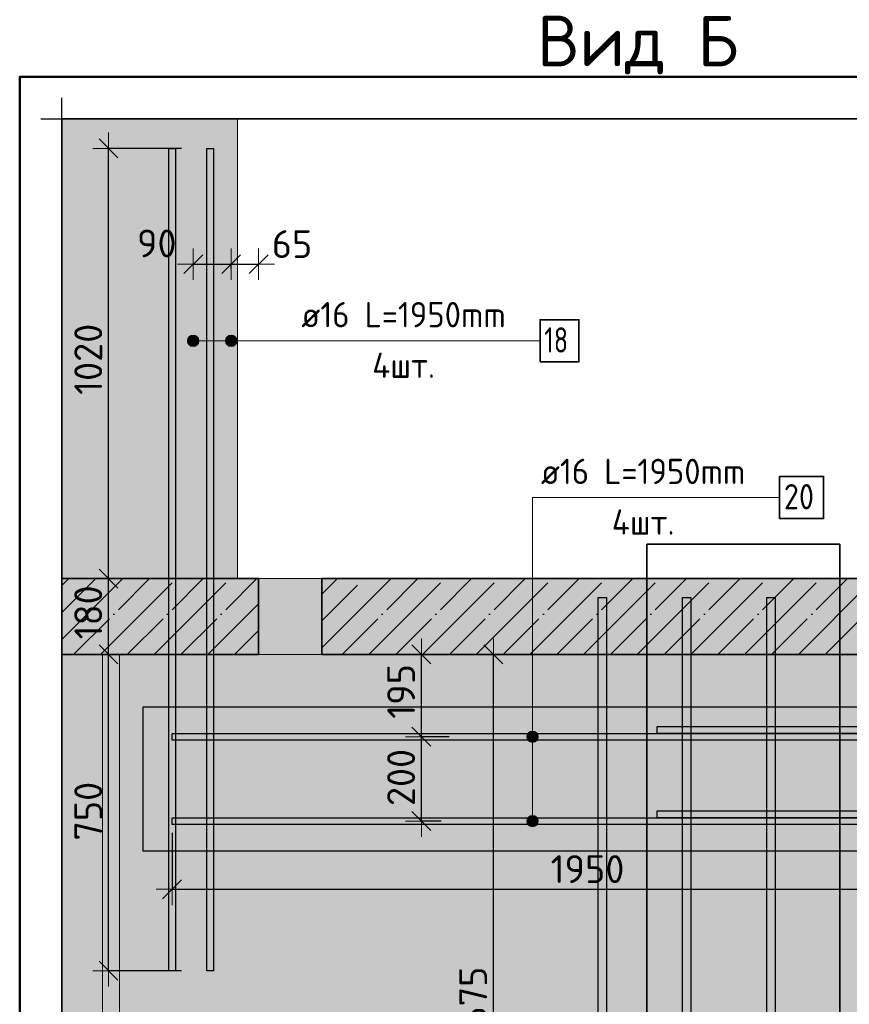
# Model space of a CAD drawing. Header units: millimetres. Extents: x -24871 to 40608, y -2869 to 48080.
# Tile 78 of 119: x 32294 to 34261, y 24587 to 26922. Entities that reach past the tile are written whole.
import ezdxf

# ---------------------------------------------------------------- set-up
doc = ezdxf.new("R2010")
doc.units = ezdxf.units.MM
doc.header["$PDMODE"] = 65
doc.linetypes.add('______11', pattern=[150, 120, -15, 0, -15])
doc.linetypes.add('______5', pattern=[330, 240, -30, 30, -30])
for name, color, linetype, lineweight in [('Standard', 7, 'Continuous', 25), ('Арм.стержн.горизонт. 2', 202, 'Continuous', 35), ('Размерная линия_ общее', 7, 'Continuous', 13)]:
    doc.layers.add(name, color=color, linetype=linetype, lineweight=lineweight)
doc.layers.add('Арм.стержн. вертикальными 2', color=7, linetype='Continuous', lineweight=35, true_color=0x006e00)
doc.styles.add('ISOCPEUR', font='ISOCPEUR')
doc.dimstyles.new('DIMSTYLE_4', dxfattribs={"dimtxt": 66, "dimasz": 75, "dimexe": 0, "dimexo": 0, "dimgap": 33, "dimtad": 2, "dimdec": 0, "dimrnd": 5, "dimzin": 12, "dimdsep": 46, "dimtxsty": 'ISOCPEUR', "dimblk1": 'ALL_ML_STRICH', "dimblk2": 'ALL_ML_STRICH', "dimsah": 1, "dimcen": 0, "dimclrd": 7, "dimclre": 256, "dimclrt": 7, "dimadec": 0, "dimazin": 0, "dimtfac": 1, "dimtdec": 0, "dimtix": 1, "dimtmove": 2, "dimatfit": 3, "dimfxl": 0, "dimtvp": 1.2, "dimtzin": 0, "dimlwd": 0, "dimlwe": -3, "dimarcsym": 0})
doc.dimstyles.new('DIMSTYLE_5', dxfattribs={"dimtxt": 66, "dimasz": 75, "dimexe": 0, "dimexo": 0, "dimgap": 33, "dimtad": 2, "dimdec": 0, "dimrnd": 5, "dimzin": 12, "dimdsep": 46, "dimtxsty": 'ISOCPEUR', "dimblk1": 'ALL_ML_STRICH', "dimblk2": 'ALL_ML_STRICH', "dimsah": 1, "dimcen": 0, "dimclrd": 7, "dimclre": 256, "dimclrt": 7, "dimadec": 0, "dimazin": 0, "dimtfac": 1, "dimtdec": 0, "dimtix": 1, "dimtmove": 2, "dimatfit": 3, "dimfxl": 0, "dimtzin": 0, "dimlwd": 0, "dimlwe": -3, "dimarcsym": 0})

# ---------------------------------------------------------------- blocks, each defined once
blk = doc.blocks.new('ALL_ML_STRICH')
at = {"color": 0, "linetype": 'ByBlock', "lineweight": -2}
for p, q in [((0, -0.5), (0, 0.5)), ((-1, 0), (0.5, 0)), ((-0.3, -0.3), (0.3, 0.3))]:
    blk.add_line(p, q, dxfattribs=at)
blk = doc.blocks.new('*D186')
at = {"layer": 'DEFPOINTS', "color": 7, "linetype": 'Continuous', "lineweight": 13, "transparency": 33554687}
for p in [(32705.5, 26341.9), (32705.5, 26319.5), (32795.5, 26311.4)]:
    blk.add_point(p, dxfattribs=at)
at = {"layer": 'Размерная линия_ общее', "color": 253, "linetype": 'Continuous', "lineweight": -2, "true_color": 0xa0a0a0, "transparency": 33554687}
for p, q in [((32705.5, 26339.5), (32705.5, 26341.9)), ((32795.5, 26331.4), (32795.5, 26341.9))]:
    blk.add_line(p, q, dxfattribs=at)
at = {"layer": 'Размерная линия_ общее', "color": 7, "linetype": 'Continuous', "lineweight": -2, "transparency": 33554687}
blk.add_line((32705.5, 26341.9), (32795.5, 26341.9), dxfattribs=at)
at = {"layer": 'Размерная линия_ общее', "color": 7, "linetype": 'Continuous', "lineweight": 13, "transparency": 33554687, "xscale": 75, "yscale": 75, "zscale": 75, "rotation": 180}
blk.add_blockref('ALL_ML_STRICH', (32705.5, 26341.9), dxfattribs=at)
at = {"layer": 'Размерная линия_ общее', "color": 7, "linetype": 'Continuous', "lineweight": 13, "transparency": 33554687, "xscale": 75, "yscale": 75, "zscale": 75}
blk.add_blockref('ALL_ML_STRICH', (32795.5, 26341.9), dxfattribs=at)
at = {"layer": 'Размерная линия_ общее', "color": 7, "linetype": 'Continuous', "lineweight": 13, "transparency": 33554687, "insert": (32619.1, 26391.1), "char_height": 66, "width": 132, "attachment_point": 5, "style": 'ISOCPEUR'}
blk.add_mtext('\\A1;{90}', dxfattribs=at)
blk = doc.blocks.new('*D187')
at = {"layer": 'DEFPOINTS', "color": 7, "linetype": 'Continuous', "lineweight": 13, "transparency": 33554687}
for p in [(32795.5, 26341.9), (32860.5, 26317.5), (32795.5, 26311.4)]:
    blk.add_point(p, dxfattribs=at)
at = {"layer": 'Размерная линия_ общее', "color": 253, "linetype": 'Continuous', "lineweight": -2, "true_color": 0xa0a0a0, "transparency": 33554687}
for p, q in [((32795.5, 26331.4), (32795.5, 26341.9)), ((32860.5, 26337.5), (32860.5, 26341.9))]:
    blk.add_line(p, q, dxfattribs=at)
at = {"layer": 'Размерная линия_ общее', "color": 7, "linetype": 'Continuous', "lineweight": -2, "transparency": 33554687}
blk.add_line((32795.5, 26341.9), (32860.5, 26341.9), dxfattribs=at)
at = {"layer": 'Размерная линия_ общее', "color": 7, "linetype": 'Continuous', "lineweight": 13, "transparency": 33554687, "xscale": 75, "yscale": 75, "zscale": 75, "rotation": 180}
blk.add_blockref('ALL_ML_STRICH', (32795.5, 26341.9), dxfattribs=at)
at = {"layer": 'Размерная линия_ общее', "color": 7, "linetype": 'Continuous', "lineweight": 13, "transparency": 33554687, "xscale": 75, "yscale": 75, "zscale": 75}
blk.add_blockref('ALL_ML_STRICH', (32860.5, 26341.9), dxfattribs=at)
at = {"layer": 'Размерная линия_ общее', "color": 7, "linetype": 'Continuous', "lineweight": 13, "transparency": 33554687, "insert": (32939.8, 26389.5), "char_height": 66, "width": 132, "attachment_point": 5, "style": 'ISOCPEUR'}
blk.add_mtext('\\A1;{65}', dxfattribs=at)
blk = doc.blocks.new('*D188')
at = {"layer": 'DEFPOINTS', "color": 7, "linetype": 'Continuous', "lineweight": 13, "transparency": 33554687}
for p in [(32600.2, 25416.4), (32504.7, 24666.4), (32697.5, 24666.4)]:
    blk.add_point(p, dxfattribs=at)
at = {"layer": 'Размерная линия_ общее', "color": 253, "linetype": 'Continuous', "lineweight": -2, "true_color": 0xa0a0a0, "transparency": 33554687}
for p, q in [((32580.2, 25416.4), (32504.7, 25416.4)), ((32677.5, 24666.4), (32504.7, 24666.4))]:
    blk.add_line(p, q, dxfattribs=at)
at = {"layer": 'Размерная линия_ общее', "color": 7, "linetype": 'Continuous', "lineweight": -2, "transparency": 33554687}
blk.add_line((32504.7, 24666.4), (32504.7, 25416.4), dxfattribs=at)
at = {"layer": 'Размерная линия_ общее', "color": 7, "linetype": 'Continuous', "lineweight": 13, "transparency": 33554687, "xscale": 75, "yscale": 75, "zscale": 75}
for p, rotation in [((32504.7, 25416.4), 90), ((32504.7, 24666.4), 270)]:
    blk.add_blockref('ALL_ML_STRICH', p, dxfattribs=dict(at, rotation=rotation))
at = {"layer": 'Размерная линия_ общее', "color": 7, "linetype": 'Continuous', "lineweight": 13, "transparency": 33554687, "insert": (32456.7, 25044.7), "char_height": 66, "width": 198, "attachment_point": 5, "rotation": 90, "style": 'ISOCPEUR'}
blk.add_mtext('\\A1;{750}', dxfattribs=at)
blk = doc.blocks.new('*D189')
at = {"layer": 'DEFPOINTS', "color": 7, "linetype": 'Continuous', "lineweight": 13, "transparency": 33554687}
for p in [(32546.1, 25596.4), (32504.7, 25416.4), (32600.2, 25416.4)]:
    blk.add_point(p, dxfattribs=at)
at = {"layer": 'Размерная линия_ общее', "color": 253, "linetype": 'Continuous', "lineweight": -2, "true_color": 0xa0a0a0, "transparency": 33554687}
for p, q in [((32526.1, 25596.4), (32504.7, 25596.4)), ((32580.2, 25416.4), (32504.7, 25416.4))]:
    blk.add_line(p, q, dxfattribs=at)
at = {"layer": 'Размерная линия_ общее', "color": 7, "linetype": 'Continuous', "lineweight": -2, "transparency": 33554687}
blk.add_line((32504.7, 25416.4), (32504.7, 25596.4), dxfattribs=at)
at = {"layer": 'Размерная линия_ общее', "color": 7, "linetype": 'Continuous', "lineweight": 13, "transparency": 33554687, "xscale": 75, "yscale": 75, "zscale": 75}
for p, rotation in [((32504.7, 25596.4), 90), ((32504.7, 25416.4), 270)]:
    blk.add_blockref('ALL_ML_STRICH', p, dxfattribs=dict(at, rotation=rotation))
at = {"layer": 'Размерная линия_ общее', "color": 7, "linetype": 'Continuous', "lineweight": 13, "transparency": 33554687, "insert": (32456.7, 25516.3), "char_height": 66, "width": 198, "attachment_point": 5, "rotation": 90, "style": 'ISOCPEUR'}
blk.add_mtext('\\A1;{180}', dxfattribs=at)
blk = doc.blocks.new('*D190')
at = {"layer": 'DEFPOINTS', "color": 7, "linetype": 'Continuous', "lineweight": 13, "transparency": 33554687}
for p in [(32697.5, 26616.4), (32504.7, 25596.4), (32546.1, 25596.4)]:
    blk.add_point(p, dxfattribs=at)
at = {"layer": 'Размерная линия_ общее', "color": 253, "linetype": 'Continuous', "lineweight": -2, "true_color": 0xa0a0a0, "transparency": 33554687}
for p, q in [((32677.5, 26616.4), (32504.7, 26616.4)), ((32526.1, 25596.4), (32504.7, 25596.4))]:
    blk.add_line(p, q, dxfattribs=at)
at = {"layer": 'Размерная линия_ общее', "color": 7, "linetype": 'Continuous', "lineweight": -2, "transparency": 33554687}
blk.add_line((32504.7, 25596.4), (32504.7, 26616.4), dxfattribs=at)
at = {"layer": 'Размерная линия_ общее', "color": 7, "linetype": 'Continuous', "lineweight": 13, "transparency": 33554687, "xscale": 75, "yscale": 75, "zscale": 75}
for p, rotation in [((32504.7, 26616.4), 90), ((32504.7, 25596.4), 270)]:
    blk.add_blockref('ALL_ML_STRICH', p, dxfattribs=dict(at, rotation=rotation))
at = {"layer": 'Размерная линия_ общее', "color": 7, "linetype": 'Continuous', "lineweight": 13, "transparency": 33554687, "insert": (32456.7, 26116.3), "char_height": 66, "width": 264, "attachment_point": 5, "rotation": 90, "style": 'ISOCPEUR'}
blk.add_mtext('\\A1;{1020}', dxfattribs=at)
blk = doc.blocks.new('*D191')
at = {"layer": 'DEFPOINTS', "color": 7, "linetype": 'Continuous', "lineweight": 13, "transparency": 33554687}
for p in [(33332.4, 25221.4), (33246.4, 25021.4), (33313.3, 25021.4)]:
    blk.add_point(p, dxfattribs=at)
at = {"layer": 'Размерная линия_ общее', "color": 253, "linetype": 'Continuous', "lineweight": -2, "true_color": 0xa0a0a0, "transparency": 33554687}
for p, q in [((33312.4, 25221.4), (33246.4, 25221.4)), ((33293.3, 25021.4), (33246.4, 25021.4))]:
    blk.add_line(p, q, dxfattribs=at)
at = {"layer": 'Размерная линия_ общее', "color": 7, "linetype": 'Continuous', "lineweight": -2, "transparency": 33554687}
blk.add_line((33246.4, 25021.4), (33246.4, 25221.4), dxfattribs=at)
at = {"layer": 'Размерная линия_ общее', "color": 7, "linetype": 'Continuous', "lineweight": 13, "transparency": 33554687, "xscale": 75, "yscale": 75, "zscale": 75}
for p, rotation in [((33246.4, 25221.4), 90), ((33246.4, 25021.4), 270)]:
    blk.add_blockref('ALL_ML_STRICH', p, dxfattribs=dict(at, rotation=rotation))
at = {"layer": 'Размерная линия_ общее', "color": 7, "linetype": 'Continuous', "lineweight": 13, "transparency": 33554687, "insert": (33198.4, 25124.7), "char_height": 66, "width": 198, "attachment_point": 5, "rotation": 90, "style": 'ISOCPEUR'}
blk.add_mtext('\\A1;{200}', dxfattribs=at)
blk = doc.blocks.new('*D192')
at = {"layer": 'DEFPOINTS', "color": 7, "linetype": 'Continuous', "lineweight": 13, "transparency": 33554687}
for p in [(33319.7, 25416.4), (33246.4, 25221.4), (33332.4, 25221.4)]:
    blk.add_point(p, dxfattribs=at)
at = {"layer": 'Размерная линия_ общее', "color": 253, "linetype": 'Continuous', "lineweight": -2, "true_color": 0xa0a0a0, "transparency": 33554687}
for p, q in [((33299.7, 25416.4), (33246.4, 25416.4)), ((33312.4, 25221.4), (33246.4, 25221.4))]:
    blk.add_line(p, q, dxfattribs=at)
at = {"layer": 'Размерная линия_ общее', "color": 7, "linetype": 'Continuous', "lineweight": -2, "transparency": 33554687}
blk.add_line((33246.4, 25221.4), (33246.4, 25416.4), dxfattribs=at)
at = {"layer": 'Размерная линия_ общее', "color": 7, "linetype": 'Continuous', "lineweight": 13, "transparency": 33554687, "xscale": 75, "yscale": 75, "zscale": 75}
for p, rotation in [((33246.4, 25416.4), 90), ((33246.4, 25221.4), 270)]:
    blk.add_blockref('ALL_ML_STRICH', p, dxfattribs=dict(at, rotation=rotation))
at = {"layer": 'Размерная линия_ общее', "color": 7, "linetype": 'Continuous', "lineweight": 13, "transparency": 33554687, "insert": (33198.4, 25328.8), "char_height": 66, "width": 198, "attachment_point": 5, "rotation": 90, "style": 'ISOCPEUR'}
blk.add_mtext('\\A1;{195}', dxfattribs=at)
blk = doc.blocks.new('*D193')
at = {"layer": 'DEFPOINTS', "color": 7, "linetype": 'Continuous', "lineweight": 13, "transparency": 33554687}
for p in [(32655.5, 25013.4), (34605.5, 25013.4), (32655.5, 24859.5)]:
    blk.add_point(p, dxfattribs=at)
at = {"layer": 'Размерная линия_ общее', "color": 253, "linetype": 'Continuous', "lineweight": -2, "true_color": 0xa0a0a0, "transparency": 33554687}
for p, q in [((32655.5, 24993.4), (32655.5, 24859.5)), ((34605.5, 24993.4), (34605.5, 24859.5))]:
    blk.add_line(p, q, dxfattribs=at)
at = {"layer": 'Размерная линия_ общее', "color": 7, "linetype": 'Continuous', "lineweight": -2, "transparency": 33554687}
blk.add_line((32655.5, 24859.5), (34605.5, 24859.5), dxfattribs=at)
at = {"layer": 'Размерная линия_ общее', "color": 7, "linetype": 'Continuous', "lineweight": 13, "transparency": 33554687, "xscale": 75, "yscale": 75, "zscale": 75, "rotation": 180}
blk.add_blockref('ALL_ML_STRICH', (32655.5, 24859.5), dxfattribs=at)
at = {"layer": 'Размерная линия_ общее', "color": 7, "linetype": 'Continuous', "lineweight": 13, "transparency": 33554687, "xscale": 75, "yscale": 75, "zscale": 75}
blk.add_blockref('ALL_ML_STRICH', (34605.5, 24859.5), dxfattribs=at)
at = {"layer": 'Размерная линия_ общее', "color": 7, "linetype": 'Continuous', "lineweight": 13, "transparency": 33554687, "insert": (33640.4, 24907.5), "char_height": 66, "width": 264, "attachment_point": 5, "style": 'ISOCPEUR'}
blk.add_mtext('\\A1;{1950}', dxfattribs=at)
blk = doc.blocks.new('*D197')
at = {"layer": 'DEFPOINTS', "color": 7, "linetype": 'Continuous', "lineweight": 13, "transparency": 33554687}
for p in [(33539.2, 25416.4), (33417.3, 23741.4), (33665.5, 23741.4)]:
    blk.add_point(p, dxfattribs=at)
at = {"layer": 'Размерная линия_ общее', "color": 253, "linetype": 'Continuous', "lineweight": -2, "true_color": 0xa0a0a0, "transparency": 33554687}
for p, q in [((33519.2, 25416.4), (33417.3, 25416.4)), ((33645.5, 23741.4), (33417.3, 23741.4))]:
    blk.add_line(p, q, dxfattribs=at)
at = {"layer": 'Размерная линия_ общее', "color": 7, "linetype": 'Continuous', "lineweight": -2, "transparency": 33554687}
blk.add_line((33417.3, 23741.4), (33417.3, 25416.4), dxfattribs=at)
at = {"layer": 'Размерная линия_ общее', "color": 7, "linetype": 'Continuous', "lineweight": 13, "transparency": 33554687, "xscale": 75, "yscale": 75, "zscale": 75}
for p, rotation in [((33417.3, 25416.4), 90), ((33417.3, 23741.4), 270)]:
    blk.add_blockref('ALL_ML_STRICH', p, dxfattribs=dict(at, rotation=rotation))
at = {"layer": 'Размерная линия_ общее', "color": 7, "linetype": 'Continuous', "lineweight": 13, "transparency": 33554687, "insert": (33369.3, 24588.8), "char_height": 66, "width": 264, "attachment_point": 5, "rotation": 90, "style": 'ISOCPEUR'}
blk.add_mtext('\\A1;{1675}', dxfattribs=at)

msp = doc.modelspace()

# ---------------------------------------------------------------- hatches: boundary and pattern name
at = {"layer": 'Standard', "linetype": 'Continuous', "lineweight": 25, "transparency": 33554687}
for points in [[(32810.5, 26686.4), (32394.2, 26686.4), (32394.2, 25596.4), (32810.5, 25596.4)], [(32394.2, 25416.4), (32394.2, 22226.4), (32490.5, 22226.4), (32490.5, 25416.4)], [(32490.5, 22226.4), (32530.5, 22226.4), (32530.5, 25416.4), (32490.5, 25416.4)], [(32810.5, 25416.4), (32530.5, 25416.4), (32530.5, 22226.4), (32810.5, 22226.4)], [(34630.5, 25416.4), (32810.5, 25416.4), (32810.5, 22226.4), (34630.5, 22226.4)]]:
    msp.add_hatch(color=7, dxfattribs=at).paths.add_polyline_path(points)
at = {"layer": 'Standard', "linetype": 'Continuous', "lineweight": -3, "transparency": 33554687}
msp.add_hatch(color=9, dxfattribs=at).paths.add_polyline_path([(32860.5, 25416.4), (32860.5, 25596.4), (32394.2, 25596.4), (32394.2, 25416.4)])
at = {"layer": 'Standard', "linetype": 'Continuous', "lineweight": 25, "true_color": 0xe0e0e0, "transparency": 33554687}
msp.add_hatch(color=254, dxfattribs=at).paths.add_polyline_path([(32860.5, 25416.4), (33010.5, 25416.4), (33010.5, 25596.4), (32860.5, 25596.4)])
at = {"layer": 'Standard', "linetype": '______5', "lineweight": -3, "transparency": 33554687}
msp.add_hatch(color=9, dxfattribs=at).paths.add_polyline_path([(33010.5, 25596.4), (33010.5, 25416.4), (34764.2, 25416.4), (34764.2, 25596.4)])
at = {"layer": 'Арм.стержн. вертикальными 2', "linetype": 'Continuous', "lineweight": 13, "transparency": 33554687}
for points in [[(32705.5, 26146.7), (32705.5, 26173.7), (32698.7, 26171.8)], [(32705.5, 26146.7), (32705.5, 26173.7), (32698.7, 26171.8)], [(32712.2, 26148.6), (32712.2, 26171.8), (32705.5, 26173.7)], [(32712.2, 26148.6), (32705.5, 26173.7), (32705.5, 26146.7)], [(32712.2, 26148.6), (32712.2, 26171.8), (32705.5, 26173.7)], [(32712.2, 26148.6), (32705.5, 26173.7), (32705.5, 26146.7)], [(32795.5, 26146.7), (32795.5, 26173.7), (32788.7, 26171.8)], [(32795.5, 26146.7), (32795.5, 26173.7), (32788.7, 26171.8)], [(32802.2, 26148.6), (32802.2, 26171.8), (32795.5, 26173.7)], [(32802.2, 26148.6), (32795.5, 26173.7), (32795.5, 26146.7)], [(32802.2, 26148.6), (32802.2, 26171.8), (32795.5, 26173.7)], [(32802.2, 26148.6), (32795.5, 26173.7), (32795.5, 26146.7)], [(32693.9, 26153.4), (32693.9, 26166.9), (32692, 26160.2)], [(32693.9, 26153.4), (32693.9, 26166.9), (32692, 26160.2)], [(32698.7, 26148.6), (32698.7, 26171.8), (32693.9, 26166.9)], [(32698.7, 26148.6), (32698.7, 26171.8), (32693.9, 26166.9)], [(32698.7, 26148.6), (32693.9, 26166.9), (32693.9, 26153.4)], [(32698.7, 26148.6), (32693.9, 26166.9), (32693.9, 26153.4)], [(32705.5, 26146.7), (32698.7, 26171.8), (32698.7, 26148.6)], [(32705.5, 26146.7), (32698.7, 26171.8), (32698.7, 26148.6)], [(32717.1, 26153.4), (32717.1, 26166.9), (32712.2, 26171.8)], [(32717.1, 26153.4), (32712.2, 26171.8), (32712.2, 26148.6)], [(32717.1, 26153.4), (32717.1, 26166.9), (32712.2, 26171.8)], [(32717.1, 26153.4), (32712.2, 26171.8), (32712.2, 26148.6)], [(32717.1, 26166.9), (32717.1, 26153.4), (32719, 26160.2)], [(32717.1, 26166.9), (32717.1, 26153.4), (32719, 26160.2)], [(32783.9, 26153.4), (32783.9, 26166.9), (32782, 26160.2)], [(32783.9, 26153.4), (32783.9, 26166.9), (32782, 26160.2)], [(32788.7, 26148.6), (32788.7, 26171.8), (32783.9, 26166.9)], [(32788.7, 26148.6), (32788.7, 26171.8), (32783.9, 26166.9)], [(32788.7, 26148.6), (32783.9, 26166.9), (32783.9, 26153.4)], [(32788.7, 26148.6), (32783.9, 26166.9), (32783.9, 26153.4)], [(32795.5, 26146.7), (32788.7, 26171.8), (32788.7, 26148.6)], [(32795.5, 26146.7), (32788.7, 26171.8), (32788.7, 26148.6)], [(32807.1, 26153.4), (32807.1, 26166.9), (32802.2, 26171.8)], [(32807.1, 26153.4), (32802.2, 26171.8), (32802.2, 26148.6)], [(32807.1, 26153.4), (32807.1, 26166.9), (32802.2, 26171.8)], [(32807.1, 26153.4), (32802.2, 26171.8), (32802.2, 26148.6)], [(32807.1, 26166.9), (32807.1, 26153.4), (32809, 26160.2)], [(32807.1, 26166.9), (32807.1, 26153.4), (32809, 26160.2)]]:
    msp.add_hatch(color=7, dxfattribs=at).paths.add_polyline_path(points)
at = {"layer": 'Арм.стержн.горизонт. 2', "linetype": 'Continuous', "lineweight": 13, "transparency": 33554687}
for points in [[(33521.5, 25228.2), (33498.3, 25228.2), (33496.4, 25221.4)], [(33521.5, 25228.2), (33496.4, 25221.4), (33523.4, 25221.4)], [(33521.5, 25228.2), (33498.3, 25228.2), (33496.4, 25221.4)], [(33521.5, 25228.2), (33496.4, 25221.4), (33523.4, 25221.4)], [(33523.4, 25221.4), (33496.4, 25221.4), (33498.3, 25214.7)], [(33523.4, 25221.4), (33496.4, 25221.4), (33498.3, 25214.7)], [(33516.7, 25233.1), (33503.2, 25233.1), (33498.3, 25228.2)], [(33516.7, 25233.1), (33498.3, 25228.2), (33521.5, 25228.2)], [(33516.7, 25233.1), (33503.2, 25233.1), (33498.3, 25228.2)], [(33516.7, 25233.1), (33498.3, 25228.2), (33521.5, 25228.2)], [(33523.4, 25221.4), (33498.3, 25214.7), (33521.5, 25214.7)], [(33523.4, 25221.4), (33498.3, 25214.7), (33521.5, 25214.7)], [(33503.2, 25233.1), (33516.7, 25233.1), (33509.9, 25234.9)], [(33503.2, 25233.1), (33516.7, 25233.1), (33509.9, 25234.9)], [(33521.5, 25214.7), (33498.3, 25214.7), (33503.2, 25209.8)], [(33521.5, 25214.7), (33498.3, 25214.7), (33503.2, 25209.8)], [(33521.5, 25214.7), (33503.2, 25209.8), (33516.7, 25209.8)], [(33521.5, 25214.7), (33503.2, 25209.8), (33516.7, 25209.8)], [(33516.7, 25209.8), (33503.2, 25209.8), (33509.9, 25207.9)], [(33516.7, 25209.8), (33503.2, 25209.8), (33509.9, 25207.9)], [(33516.7, 25033.1), (33503.2, 25033.1), (33498.3, 25028.2)], [(33516.7, 25033.1), (33498.3, 25028.2), (33521.5, 25028.2)], [(33516.7, 25033.1), (33503.2, 25033.1), (33498.3, 25028.2)], [(33516.7, 25033.1), (33498.3, 25028.2), (33521.5, 25028.2)], [(33503.2, 25033.1), (33516.7, 25033.1), (33509.9, 25034.9)], [(33503.2, 25033.1), (33516.7, 25033.1), (33509.9, 25034.9)], [(33521.5, 25028.2), (33498.3, 25028.2), (33496.4, 25021.4)], [(33521.5, 25028.2), (33496.4, 25021.4), (33523.4, 25021.4)], [(33521.5, 25028.2), (33498.3, 25028.2), (33496.4, 25021.4)], [(33521.5, 25028.2), (33496.4, 25021.4), (33523.4, 25021.4)], [(33523.4, 25021.4), (33496.4, 25021.4), (33498.3, 25014.7)], [(33523.4, 25021.4), (33496.4, 25021.4), (33498.3, 25014.7)], [(33523.4, 25021.4), (33498.3, 25014.7), (33521.5, 25014.7)], [(33523.4, 25021.4), (33498.3, 25014.7), (33521.5, 25014.7)], [(33521.5, 25014.7), (33498.3, 25014.7), (33503.2, 25009.8)], [(33521.5, 25014.7), (33498.3, 25014.7), (33503.2, 25009.8)], [(33521.5, 25014.7), (33503.2, 25009.8), (33516.7, 25009.8)], [(33521.5, 25014.7), (33503.2, 25009.8), (33516.7, 25009.8)], [(33516.7, 25009.8), (33503.2, 25009.8), (33509.9, 25007.9)], [(33516.7, 25009.8), (33503.2, 25009.8), (33509.9, 25007.9)]]:
    msp.add_hatch(color=7, dxfattribs=at).paths.add_polyline_path(points)

# ---------------------------------------------------------------- linework, layer by layer
at = {"color": 52, "linetype": 'Continuous', "lineweight": -3, "transparency": 33554687}
for p, q in [((32394.2, 26686.4), (32394.2, 22226.4)), ((32394.2, 26686.4), (32394.2, 22226.4)), ((32394.2, 26686.4), (34764.2, 26686.4)), ((34764.2, 26686.4), (32394.2, 26686.4)), ((34238.6, 25678.2), (33780.8, 25678.2)), ((33780.8, 25678.2), (34238.6, 25678.2)), ((33780.8, 22226.4), (33780.8, 25678.2)), ((33780.8, 25678.2), (33780.8, 22226.4)), ((34238.6, 22226.4), (34238.6, 25678.2)), ((34238.6, 25678.2), (34238.6, 22226.4)), ((32586.4, 25291.7), (32586.4, 24950.4)), ((34706.4, 25291.7), (32586.4, 25291.7)), ((32586.4, 25291.7), (32586.4, 24950.4)), ((34706.4, 25291.7), (32586.4, 25291.7)), ((32586.4, 24950.4), (34706.4, 24950.4)), ((32586.4, 24950.4), (34706.4, 24950.4))]:
    msp.add_line(p, q, dxfattribs=at)
at = {"layer": 'Standard', "color": 7, "linetype": 'Continuous', "lineweight": 25, "transparency": 33554687}
for p, q in [((32394.2, 25546.4), (32394.2, 26736.4)), ((32344.2, 26686.4), (32860.5, 26686.4)), ((32394.2, 25366.4), (32394.2, 25646.4)), ((32394.2, 22176.4), (32394.2, 25466.4))]:
    msp.add_line(p, q, dxfattribs=at)
at = {"layer": 'Standard', "color": 7, "linetype": 'Continuous', "lineweight": 13, "transparency": 33554687}
for p, q in [((32810.5, 25596.4), (32810.5, 26686.4)), ((33010.5, 25596.4), (32860.5, 25596.4)), ((32490.5, 25416.4), (32490.5, 22226.4)), ((32530.5, 22226.4), (32530.5, 25416.4)), ((32860.5, 25416.4), (33010.5, 25416.4))]:
    msp.add_line(p, q, dxfattribs=at)
at = {"layer": 'Standard', "color": 253, "linetype": '______11', "lineweight": -3, "true_color": 0xababab, "transparency": 33554687}
for p, q in [((32394.2, 25515.9), (32474.7, 25596.4)), ((32421.9, 25416.4), (32601.9, 25596.4)), ((32549.2, 25416.4), (32729.2, 25596.4)), ((32676.5, 25416.4), (32856.5, 25596.4)), ((33010.5, 25495.9), (33111.1, 25596.4)), ((33058.3, 25416.4), (33238.3, 25596.4)), ((33185.6, 25416.4), (33365.6, 25596.4)), ((33312.9, 25416.4), (33492.9, 25596.4)), ((33440.2, 25416.4), (33620.2, 25596.4)), ((33567.5, 25416.4), (33747.5, 25596.4)), ((33694.7, 25416.4), (33874.7, 25596.4)), ((33822, 25416.4), (34002, 25596.4)), ((33949.3, 25416.4), (34129.3, 25596.4)), ((34076.6, 25416.4), (34256.6, 25596.4)), ((34203.8, 25416.4), (34383.8, 25596.4)), ((32803.8, 25416.4), (32860.5, 25473.2))]:
    msp.add_line(p, q, dxfattribs=at)
at = {"layer": 'Standard', "color": 253, "linetype": '______5', "lineweight": -3, "true_color": 0xababab, "transparency": 33554687}
for p, q in [((32394.2, 25579.6), (32411, 25596.4)), ((32394.2, 25452.3), (32538.3, 25596.4)), ((32485.6, 25416.4), (32665.6, 25596.4)), ((32612.9, 25416.4), (32792.9, 25596.4)), ((33010.5, 25559.5), (33047.4, 25596.4)), ((33010.5, 25432.2), (33174.7, 25596.4)), ((33122, 25416.4), (33302, 25596.4)), ((33249.3, 25416.4), (33429.3, 25596.4)), ((33376.5, 25416.4), (33556.5, 25596.4)), ((33503.8, 25416.4), (33683.8, 25596.4)), ((33631.1, 25416.4), (33811.1, 25596.4)), ((33758.4, 25416.4), (33938.4, 25596.4)), ((33885.7, 25416.4), (34065.7, 25596.4)), ((34012.9, 25416.4), (34192.9, 25596.4)), ((34140.2, 25416.4), (34320.2, 25596.4)), ((32740.1, 25416.4), (32860.5, 25536.8))]:
    msp.add_line(p, q, dxfattribs=at)
at = {"layer": 'Standard', "color": 7, "linetype": 'Continuous', "lineweight": 35, "transparency": 33554687}
for p, q in [((32860.5, 25596.4), (32394.2, 25596.4)), ((32860.5, 25416.4), (32860.5, 25596.4)), ((33010.5, 25596.4), (33010.5, 25416.4)), ((34764.2, 25596.4), (33010.5, 25596.4)), ((32394.2, 25416.4), (32860.5, 25416.4)), ((33010.5, 25416.4), (34764.2, 25416.4))]:
    msp.add_line(p, q, dxfattribs=at)
at = {"layer": 'Standard', "color": 7, "linetype": 'Continuous', "lineweight": 50, "transparency": 33554687}
msp.add_lwpolyline([(32294.2, 22126.4), (34864.2, 22126.4), (34864.2, 26786.4), (32294.2, 26786.4), (32294.2, 22126.4)], dxfattribs=at)
at = {"layer": 'Арм.стержн. вертикальными 2', "color": 7, "linetype": 'Continuous', "lineweight": 13, "transparency": 33554687}
for p, q in [((32705.5, 26173.7), (32705.5, 26173.7)), ((32705.5, 26173.7), (32705.5, 26173.7)), ((32795.5, 26173.7), (32795.5, 26173.7)), ((32795.5, 26173.7), (32795.5, 26173.7)), ((32692, 26160.2), (32692, 26160.2)), ((32692, 26160.2), (32692, 26160.2)), ((32941.9, 26160.2), (32705.5, 26160.2)), ((32941.9, 26160.2), (32705.5, 26160.2)), ((32719, 26160.2), (32719, 26160.2)), ((32719, 26160.2), (32719, 26160.2)), ((32782, 26160.2), (32782, 26160.2)), ((32782, 26160.2), (32782, 26160.2)), ((32941.9, 26160.2), (32795.5, 26160.2)), ((32941.9, 26160.2), (32795.5, 26160.2)), ((32809, 26160.2), (32809, 26160.2)), ((32809, 26160.2), (32809, 26160.2)), ((32941.9, 26160.2), (33527.9, 26160.2)), ((32705.5, 26146.7), (32705.5, 26146.7)), ((32705.5, 26146.7), (32705.5, 26146.7)), ((32795.5, 26146.7), (32795.5, 26146.7)), ((32795.5, 26146.7), (32795.5, 26146.7))]:
    msp.add_line(p, q, dxfattribs=at)
at = {"layer": 'Арм.стержн. вертикальными 2', "color": 7, "linetype": 'Continuous', "lineweight": 25, "transparency": 33554687}
for points in [[(32663.5, 26616.4), (32663.5, 24666.4), (32647.5, 24666.4), (32647.5, 26616.4), (32663.5, 26616.4)], [(32663.5, 26616.4), (32663.5, 24666.4), (32647.5, 24666.4), (32647.5, 26616.4), (32663.5, 26616.4)], [(32753.5, 26616.4), (32753.5, 24666.4), (32737.5, 24666.4), (32737.5, 26616.4), (32753.5, 26616.4)], [(32753.5, 26616.4), (32753.5, 24666.4), (32737.5, 24666.4), (32737.5, 26616.4), (32753.5, 26616.4)], [(33665.5, 23741.4), (33665.5, 25551.4), (33685.5, 25551.4), (33685.5, 23741.4), (33665.5, 23741.4)], [(33865.5, 23741.4), (33865.5, 25551.4), (33885.5, 25551.4), (33885.5, 23741.4), (33865.5, 23741.4)], [(34065.5, 23741.4), (34065.5, 25551.4), (34085.5, 25551.4), (34085.5, 23741.4), (34065.5, 23741.4)]]:
    msp.add_lwpolyline(points, dxfattribs=at)
at = {"layer": 'Арм.стержн. вертикальными 2', "color": 7, "linetype": 'Continuous', "lineweight": 35, "transparency": 33554687}
msp.add_lwpolyline([(33527.9, 26110.2), (33619.9, 26110.2), (33619.9, 26210.2), (33527.9, 26210.2), (33527.9, 26110.2)], dxfattribs=at)
at = {"layer": 'Арм.стержн. вертикальными 2', "color": 7, "linetype": 'Continuous', "lineweight": 13, "transparency": 33554687}
for centre in [(32705.5, 26160.2), (32705.5, 26160.2), (32795.5, 26160.2), (32795.5, 26160.2)]:
    msp.add_circle(centre, 13.5, dxfattribs=at)
at = {"layer": 'Арм.стержн.горизонт. 2', "color": 7, "linetype": 'Continuous', "lineweight": 13, "transparency": 33554687}
for p, q in [((33509.9, 25788.5), (33509.9, 25021.4)), ((33509.9, 25788.5), (33509.9, 25221.4)), ((33509.9, 25788.5), (34095.9, 25788.5)), ((33509.9, 25788.5), (33509.9, 25221.4)), ((33509.9, 25788.5), (33509.9, 25021.4)), ((33496.4, 25221.4), (33496.4, 25221.4)), ((33496.4, 25221.4), (33496.4, 25221.4)), ((33509.9, 25234.9), (33509.9, 25234.9)), ((33509.9, 25234.9), (33509.9, 25234.9)), ((33523.4, 25221.4), (33523.4, 25221.4)), ((33523.4, 25221.4), (33523.4, 25221.4)), ((33509.9, 25207.9), (33509.9, 25207.9)), ((33509.9, 25207.9), (33509.9, 25207.9)), ((33509.9, 25034.9), (33509.9, 25034.9)), ((33509.9, 25034.9), (33509.9, 25034.9)), ((33496.4, 25021.4), (33496.4, 25021.4)), ((33496.4, 25021.4), (33496.4, 25021.4)), ((33509.9, 25007.9), (33509.9, 25007.9)), ((33509.9, 25007.9), (33509.9, 25007.9)), ((33523.4, 25021.4), (33523.4, 25021.4)), ((33523.4, 25021.4), (33523.4, 25021.4))]:
    msp.add_line(p, q, dxfattribs=at)
at = {"layer": 'Арм.стержн.горизонт. 2', "color": 7, "linetype": 'Continuous', "lineweight": 35, "transparency": 33554687}
msp.add_lwpolyline([(34095.9, 25738.5), (34199.9, 25738.5), (34199.9, 25838.5), (34095.9, 25838.5), (34095.9, 25738.5)], dxfattribs=at)
at = {"layer": 'Арм.стержн.горизонт. 2', "color": 7, "linetype": 'Continuous', "lineweight": 25, "transparency": 33554687}
for points in [[(34605.5, 25229.4), (33805.5, 25229.4), (33805.5, 25245.4), (34605.5, 25245.4), (34605.5, 25229.4)], [(34605.5, 25213.4), (32655.5, 25213.4), (32655.5, 25229.4), (34605.5, 25229.4), (34605.5, 25213.4)], [(34605.5, 25213.4), (32655.5, 25213.4), (32655.5, 25229.4), (34605.5, 25229.4), (34605.5, 25213.4)], [(34605.5, 25013.4), (32655.5, 25013.4), (32655.5, 25029.4), (34605.5, 25029.4), (34605.5, 25013.4)], [(34605.5, 25013.4), (32655.5, 25013.4), (32655.5, 25029.4), (34605.5, 25029.4), (34605.5, 25013.4)], [(34605.5, 25029.4), (33805.5, 25029.4), (33805.5, 25045.4), (34605.5, 25045.4), (34605.5, 25029.4)]]:
    msp.add_lwpolyline(points, dxfattribs=at)
at = {"layer": 'Арм.стержн.горизонт. 2', "color": 7, "linetype": 'Continuous', "lineweight": 13, "transparency": 33554687}
for centre in [(33509.9, 25221.4), (33509.9, 25221.4), (33509.9, 25021.4), (33509.9, 25021.4)]:
    msp.add_circle(centre, 13.5, dxfattribs=at)

# ---------------------------------------------------------------- texts
at = {"layer": 'Standard', "color": 7, "linetype": 'Continuous', "lineweight": 13, "transparency": 33554687, "insert": (33520.7, 26861.6), "char_height": 120, "width": 488.842, "attachment_point": 4, "style": 'ISOCPEUR'}
msp.add_mtext('\\A1;{\\fISOCPEUR|i0|b0;\\H120.000000;\\W1.000000;\\C7;Вид Б}\\P', dxfattribs=at)
at = {"layer": 'Арм.стержн. вертикальными 2', "color": 7, "linetype": 'Continuous', "lineweight": 25, "transparency": 33554687, "char_height": 60, "attachment_point": 7, "style": 'ISOCPEUR'}
for s, insert, width in [('\\W0.94;ø16 L=1950mm ', (32961.9, 26192.2), 573.922), ('\\W0.75;18', (33537.9, 26132.2), 94.456), ('\\W0.95;4шт. ', (33129.9, 26072.2), 238.315)]:
    msp.add_mtext(s, dxfattribs=dict(at, insert=insert, width=width))
at = {"layer": 'Арм.стержн.горизонт. 2', "color": 7, "linetype": 'Continuous', "lineweight": 25, "transparency": 33554687, "char_height": 60, "attachment_point": 7, "style": 'ISOCPEUR'}
for s, insert, width in [('\\W0.94;ø16 L=1950mm ', (33529.9, 25820.5), 573.922), ('\\W0.87;20', (34105.9, 25760.5), 110.162), ('\\W0.95;4шт. ', (33697.9, 25700.5), 238.315)]:
    msp.add_mtext(s, dxfattribs=dict(at, insert=insert, width=width))

# ---------------------------------------------------------------- dimensions: what is measured, and where the dimension line sits
at = {"layer": 'Размерная линия_ общее', "color": 7, "linetype": 'Continuous', "lineweight": 13, "transparency": 33554687}
for base, p1, p2, dimstyle, picture, middle in [((32504.7, 26616.4), (32526.1, 25596.4), (32677.5, 26616.4), 'DIMSTYLE_5', '*D190', (32456.7, 26116.3)), ((32504.7, 25596.4), (32580.2, 25416.4), (32526.1, 25596.4), 'DIMSTYLE_4', '*D189', (32456.7, 25516.3)), ((32504.7, 25416.4), (32677.5, 24666.4), (32580.2, 25416.4), 'DIMSTYLE_5', '*D188', (32456.7, 25044.7)), ((33246.4, 25416.4), (33312.4, 25221.4), (33299.7, 25416.4), 'DIMSTYLE_5', '*D192', (33198.4, 25328.8)), ((33417.3, 25416.4), (33645.5, 23741.4), (33519.2, 25416.4), 'DIMSTYLE_5', '*D197', (33369.3, 24588.8)), ((33246.4, 25221.4), (33293.3, 25021.4), (33312.4, 25221.4), 'DIMSTYLE_5', '*D191', (33198.4, 25124.7))]:
    dim = msp.add_linear_dim(base=base, p1=p1, p2=p2, angle=90, dimstyle=dimstyle, override={"dimpost": '<>', "dimclrd": 7, "dimclre": 253, "dimclrt": 7, "dimlwd": 0, "dimlwe": 65533}, dxfattribs=at)
    dim.commit()
    dim.dimension.update_dxf_attribs({"geometry": picture, "text_midpoint": middle, "dimtype": 160})
for base, p1, p2, dimstyle, picture, middle in [((32795.5, 26341.9), (32705.5, 26339.5), (32795.5, 26331.4), 'DIMSTYLE_4', '*D186', (32619.1, 26391.1)), ((32860.5, 26341.9), (32795.5, 26331.4), (32860.5, 26337.5), 'DIMSTYLE_4', '*D187', (32939.8, 26389.5)), ((34605.5, 24859.5), (32655.5, 24993.4), (34605.5, 24993.4), 'DIMSTYLE_5', '*D193', (33640.4, 24907.5))]:
    dim = msp.add_linear_dim(base=base, p1=p1, p2=p2, dimstyle=dimstyle, override={"dimpost": '<>', "dimclrd": 7, "dimclre": 253, "dimclrt": 7, "dimlwd": 0, "dimlwe": 65533}, dxfattribs=at)
    dim.commit()
    dim.dimension.update_dxf_attribs({"geometry": picture, "text_midpoint": middle, "dimtype": 160})

doc.saveas('drawing.dxf')
